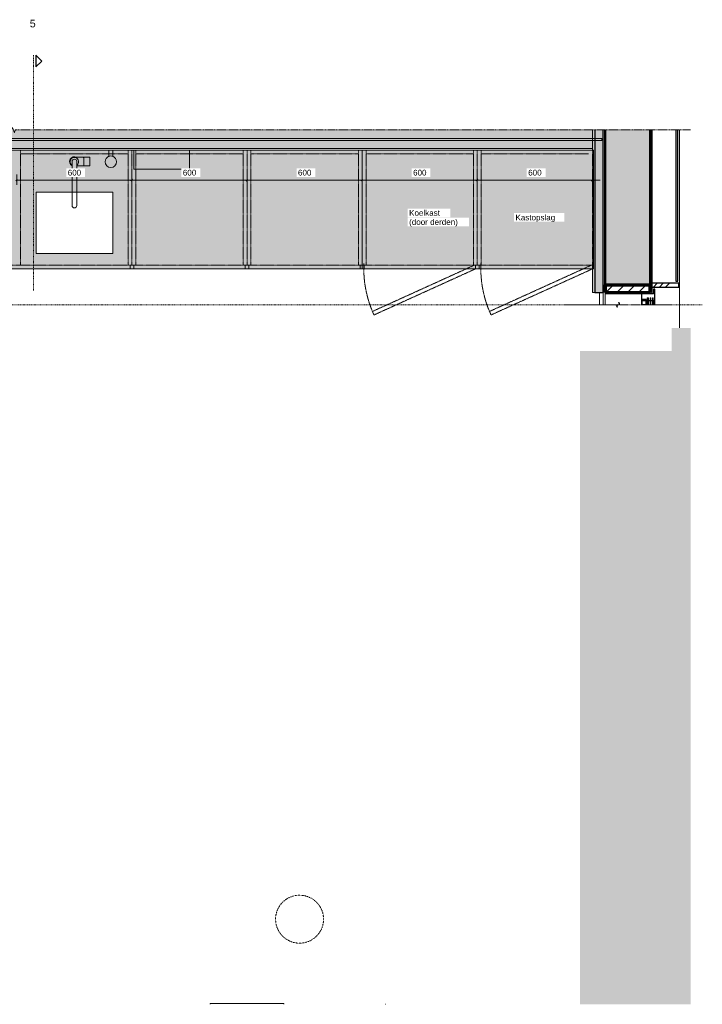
# Model space of a CAD drawing. Header units: millimetres. Extents: x 134158 to 166990, y 3543 to 89986.
# Tile 17 of 17: x 137665 to 141223, y 84852 to 89986. Entities that reach past the tile are written whole.
import ezdxf

# ---------------------------------------------------------------- set-up
doc = ezdxf.new("R2010")
doc.units = ezdxf.units.MM
for name, pattern in [('Dash xxxSmall', [1.5875, 0.79375, -0.79375]), ('Dash_2_', [6.35, 3.175, -3.175]), ('Hidden', [7.14375, 4.7625, -2.38125]), ('Overhead xxSmall', [2.579688, 1.5875, -0.992188])]:
    doc.linetypes.add(name, pattern=pattern)
for name, color, linetype, lineweight in [('0-1', 7, 'Continuous', 5), ('A----M-', 8, 'Continuous', 5), ('A----M--20', 8, 'Continuous', 5), ('A09-C---1', 215, 'Dash_2_', 13), ('A09-C---2', 252, 'Dash_2_', 25), ('A09-C---3', 8, 'Dash_2_', 5), ('A09-NT--1', 7, 'Continuous', 13), ('A22-----1', 50, 'Continuous', 5), ('A23-----1', 250, 'Continuous', 13), ('A29-----1', 10, 'Continuous', 5), ('A29-----2', 50, 'Continuous', 5), ('A29-----3', 253, 'Continuous', 13), ('A29-----4', 43, 'Continuous', 70), ('A29-----5', 213, 'Continuous', 25), ('A29-----6', 9, 'Continuous', 5), ('A29-----7', 250, 'Continuous', 13), ('A31-----1', 133, 'Continuous', 9), ('A31-----2', 140, 'Continuous', 9), ('A31-----3', 130, 'Continuous', 25), ('A31-----4', 250, 'Continuous', 13), ('A312----1', 250, 'Continuous', 13), ('A314----1', 133, 'Continuous', 9), ('A314----2', 213, 'Continuous', 25), ('A314G---1', 253, 'Continuous', 13), ('A59-----1', 9, 'Continuous', 5), ('A59-----2', 8, 'Continuous', 5), ('A69-----1', 8, 'Continuous', 5), ('A79-Y--', 8, 'Continuous', 13), ('A79-Y---2', 8, 'Dash xxxSmall', 5), ('A79-Y---3', 8, 'Continuous', 5), ('A99-----1', 133, 'Continuous', 9), ('A99-----2', 213, 'Continuous', 25), ('A99-----3', 1, 'Continuous', 9), ('A99-----4', 1, 'Continuous', 13), ('A99-----5', 1, 'Overhead xxSmall', 13), ('A99---B-1', 90, 'Continuous', 9), ('Detail Items', 1, 'Continuous', 5), ('Detail Items-1', 1, 'Continuous', 9), ('Detail Items-2', 1, 'Continuous', 25), ('Detail Items-3', 90, 'Continuous', 9), ('Detail Items-4', 7, 'Continuous', 5), ('Detail Items-7', 1, 'Hidden', 5), ('Structure 1-1', 53, 'Continuous', 50), ('walls-1', 3, 'Continuous', 9)]:
    doc.layers.add(name, color=color, linetype=linetype, lineweight=lineweight)
doc.layers.add('Detail Items-5', color=254, linetype='Continuous', lineweight=5, transparency=0.4)
doc.styles.add('Arial', font='arial.ttf', dxfattribs={"height": 40})
doc.styles.add('Arial_1', font='arial.ttf', dxfattribs={"height": 30})
doc.dimstyles.new('TD_Diagonal_1_5_mm', dxfattribs={"dimscale": 304.8, "dimtxt": 30.607782, "dimasz": 0.026247, "dimexe": 0.098425, "dimexo": 0.098425, "dimgap": 0.052493, "dimtad": 1, "dimdec": 0, "dimzin": 0, "dimdsep": 46, "dimtxsty": 'Arial_1', "dimblk1": 'OBLIQUE', "dimblk2": 'OBLIQUE', "dimsah": 1, "dimcen": 0.09, "dimdle": 0.131234, "dimazin": 2, "dimtfac": 1, "dimtdec": 4, "dimtix": 1, "dimtmove": 0, "dimatfit": 3, "dimfxl": 1, "dimtvp": 1, "dimtfill": 1, "dimtolj": 1, "dimtzin": 0, "dimarcsym": 2})

# ---------------------------------------------------------------- blocks, each defined once
blk = doc.blocks.new('NLRS_22_10_zetwerk horizontaal plateau - 145-10373862-03 3e verdieping Interieur W 1_100 Copy 2')
at = {"layer": 'A99-----1'}
for p, q in [((28442.8, 0), (28479, 0)), ((28479, -2), (28442.8, -2)), ((29298, -2), (28499, -2)), ((28265.8, -145), (29298, -145))]:
    blk.add_line(p, q, dxfattribs=at)
blk = doc.blocks.new('NLRS_22_10_gevel plateau_3e-4e_zonnepaneel met zetwerk - element 3e_829-3550114-03 3e verdieping Interieur W 1_100 Copy 2')
at = {"layer": 'A99-----3'}
h = blk.add_hatch(dxfattribs=at)
h.set_pattern_fill('FP_1', color=256, style=0, pattern_type=2)
h.set_pattern_definition([(315, (-89016.71, 140959.84), (89.80256, 89.80256), []), (315, (-89016.71, 140928.09), (179.60512, 0), []), (315, (-89016.71, 140991.59), (179.60512, 0), [])])
h.paths.add_polyline_path([(-424.5, 0), (-424.5, -140), (-404.5, -140), (-404.5, 0), (-414.5, 0)])
at = {"layer": 'A99-----2'}
for p, q in [((-404.5, 0), (-424.5, 0)), ((-424.5, 0), (-424.5, -140)), ((-404.5, -140), (-404.5, 0)), ((-424.5, -140), (-404.5, -140)), ((394.5, -125), (-394.5, -125)), ((-394.5, -125), (-394.5, -135)), ((-394.5, -135), (394.5, -135))]:
    blk.add_line(p, q, dxfattribs=at)
blk = doc.blocks.new('NLRS_31_21_vastglas plateau - A_21_e_b_747_h_2410-14221665-03 3e verdieping Interieur W 1_100 Copy 2')
at = {"layer": 'A314----1'}
for p, q in [((-312.2, -29.9), (-313.5, -29.9)), ((-312.2, -54.1), (-334.5, -54.1)), ((-312.2, -51.7), (-313.5, -51.7))]:
    blk.add_line(p, q, dxfattribs=at)
at = {"layer": 'A314----2'}
for p, q in [((-312.2, 15.9), (-393.5, 15.9)), ((-393.5, 15.9), (-393.5, 8)), ((-393.5, 8), (-368.3, 8)), ((-368.3, 8), (-368.5, -54.1)), ((-334.5, -54.1), (-334.5, 10.9)), ((-334.5, 10.9), (-312.2, 10.9)), ((-339.5, -29.9), (-339.5, -51.7)), ((-313.5, -29.9), (-339.5, -29.9)), ((-313.5, -51.7), (-313.5, -29.9)), ((-368.5, -54.1), (-334.5, -54.1)), ((-339.5, -51.7), (-313.5, -51.7))]:
    blk.add_line(p, q, dxfattribs=at)
at = {"layer": 'A314G---1'}
for p, q in [((-312.2, 6.9), (-349.1, 6.9)), ((-349.1, 6.9), (-349.1, 2.9)), ((-349.1, 2.9), (-312.2, 2.9)), ((-312.2, -5.1), (-349.1, -5.1)), ((-349.1, -5.1), (-349.1, -9.1)), ((-349.1, -9.1), (-312.2, -9.1)), ((-312.2, -17.1), (-349.1, -17.1)), ((-349.1, -17.1), (-349.1, -21.1)), ((-349.1, -21.1), (-312.2, -21.1)), ((-312.2, -21.1), (-349.1, -21.1)), ((-349.1, -21.1), (-349.1, -25.1)), ((-349.1, -25.1), (-312.2, -25.1))]:
    blk.add_line(p, q, dxfattribs=at)
blk = doc.blocks.new('HSR-D_ABT_ARCH_Gevel_rvt-1-03 3e verdieping Interieur W 1_100 Copy 2')
at = {"layer": 'A22-----1'}
h = blk.add_hatch(color=256, dxfattribs=at)
h.paths.add_polyline_path([(140653.6, 88564.2), (140662.3, 88564.2), (140662.3, 89356.2), (140649.8, 89356.2), (140649.8, 89306.7), (140655, 89306.7), (140655, 88686.7), (140649.8, 88686.7), (140649.8, 88564.2), (140653.1, 88564.2)])
h.paths.add_polyline_path([(140649.8, 89366.2), (140662.3, 89366.2), (140662.3, 89411.2), (140649.8, 89411.2), (140649.8, 89377.6)])
at = {"layer": 'A29-----1'}
for points in [[(140662.3, 88564.2), (140706.8, 88564.2), (140706.8, 89411.2), (140662.3, 89411.2), (140662.3, 89366.2), (140699.3, 89366.2), (140699.3, 89356.2), (140662.3, 89356.2), (140662.3, 88607.6)], [(140959.8, 89179.2), (140959.8, 89411.2), (140950.8, 89411.2), (140950.8, 89179.2)], [(140959.8, 88602.2), (140959.8, 89179.2), (140950.8, 89179.2), (140950.8, 88602.2), (140951.2, 88602.2)]]:
    blk.add_hatch(color=256, dxfattribs=at).paths.add_polyline_path(points)
at = {"layer": 'A29-----2'}
for points in [[(140715.8, 89179.2), (140715.7, 89411.2), (140706.8, 89411.2), (140706.8, 89179.2)], [(140741, 89179.2), (140950.8, 89179.2), (140950.8, 89411.2), (140715.8, 89411), (140715.8, 89179.2)], [(140706.8, 88602.2), (140715.8, 88602.2), (140715.8, 89179.2), (140706.8, 89179.2), (140706.8, 88607.6)], [(140741, 88602.2), (140950.8, 88602.2), (140950.8, 89179.2), (140715.8, 89179.2), (140715.8, 88602.2)]]:
    blk.add_hatch(color=256, dxfattribs=at).paths.add_polyline_path(points)
at = {"layer": 'walls-1'}
h = blk.add_hatch(dxfattribs=at)
h.set_pattern_fill('FP_2', color=256, style=0, pattern_type=2)
h.set_pattern_definition([(45, (0, 0), (-28.284271, 28.284271), [])])
h.paths.add_polyline_path([(140950.8, 88564.2), (140950.8, 88602.2), (140715.8, 88602.2), (140715.8, 88564.2), (140939, 88564.2)])
at = {"layer": 'A29-----3'}
for p, q in [((140649.8, 89411.2), (140649.8, 89306.7)), ((140706.8, 89411.2), (140706.8, 89179.2)), ((140959.8, 89179.2), (140959.8, 89411.2)), ((140706.8, 89179.2), (140706.8, 88602.2)), ((140959.8, 88602.2), (140959.8, 89179.2)), ((140649.8, 88686.7), (140649.8, 88564.2)), ((140706.8, 88602.2), (140715.8, 88602.2)), ((140950.8, 88602.2), (140959.8, 88602.2)), ((140649.8, 88564.2), (140662.3, 88564.2))]:
    blk.add_line(p, q, dxfattribs=at)
at = {"layer": 'A29-----4'}
for p, q in [((140950.8, 88602.2), (140715.8, 88602.2)), ((140715.8, 88602.2), (140715.8, 88564.2)), ((140950.8, 88564.2), (140950.8, 88602.2)), ((140715.8, 88564.2), (140950.8, 88564.2))]:
    blk.add_line(p, q, dxfattribs=at)
at = {"layer": 'A29-----5'}
for p, q in [((140662.3, 89411.2), (140662.3, 88564.2)), ((140706.8, 88564.2), (140706.8, 89411.2)), ((140662.3, 88564.2), (140706.8, 88564.2))]:
    blk.add_line(p, q, dxfattribs=at)
at = {"layer": 'A99-----1'}
for p, q in [((140715.8, 88564.2), (140715.8, 88499.9)), ((140950.8, 88556.1), (140950.8, 88564.2))]:
    blk.add_line(p, q, dxfattribs=at)
at = {"layer": 'A99---B-1'}
blk.add_line((140706.8, 88499.9), (140706.8, 88564.2), dxfattribs=at)
at = {"layer": 'Structure 1-1'}
for p, q in [((140715.8, 89411.2), (140715.8, 89179.2)), ((140950.8, 89411.2), (140950.8, 89179.2)), ((140715.8, 88602.2), (140715.8, 89179.2)), ((140950.8, 88602.2), (140950.8, 89179.2)), ((140715.8, 88602.2), (140833.3, 88602.2)), ((140833.3, 88602.2), (140950.8, 88602.2))]:
    blk.add_line(p, q, dxfattribs=at)
at = {"layer": 'A314----1', "rotation": 269.9999999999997}
blk.add_blockref('NLRS_31_21_vastglas plateau - A_21_e_b_747_h_2410-14221665-03 3e verdieping Interieur W 1_100 Copy 2', (140959.8, 88187.7), dxfattribs=at)
at = {"layer": 'A99-----1'}
for name, p, rotation in [('NLRS_22_10_zetwerk horizontaal plateau - 145-10373862-03 3e verdieping Interieur W 1_100 Copy 2', (140959.8, 60113.2), 90.0000000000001), ('NLRS_22_10_gevel plateau_3e-4e_zonnepaneel met zetwerk - element 3e_829-3550114-03 3e verdieping Interieur W 1_100 Copy 2', (140959.8, 89016.7), 89.9999999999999)]:
    blk.add_blockref(name, p, dxfattribs=dict(at, rotation=rotation))
blk = doc.blocks.new('Rectangular Mullion - NLRS_22_00_Forster Presto50_zij_R-18768236-03 3e verdieping Interieur W 1_100 Copy 2')
at = {"layer": 'A31-----2'}
blk.add_hatch(color=256, dxfattribs=at).paths.add_polyline_path([(-9, -42.6), (-5.7, -42.4), (-5.2, -41.8), (-5, -41.1), (-5, -4), (-6.5, -4), (-6.5, -41.1), (-23.5, -41.1), (-23.5, -4), (-25, -4), (-24.8, -41.8), (-24.2, -42.4), (-23.5, -42.6), (-14.8, -42.6)])
at = {"layer": 'Detail Items-1'}
for points in [[(-45.1, -15.1), (-44.9, -14.3), (-44.3, -13.8), (-43.5, -13.6), (-42.1, -13.6), (-42.1, -8.6), (-46, -8.6), (-45.1, -14.3), (-45.1, -14.7)], [(-42.1, -42.6), (-25.7, -42.4), (-25.2, -41.8), (-25, -41.1), (-25.2, -37.4), (-25.7, -36.8), (-26.3, -36.6), (-26.7, -36.6), (-30, -37.1), (-29.8, -38.3), (-26.3, -37.8), (-26.3, -41.3), (-43.7, -41.3), (-43.7, -14.8), (-26.3, -14.8), (-26.3, -17.8), (-25, -17.8), (-25.2, -14.3), (-25.7, -13.8), (-26.5, -13.6), (-44.2, -13.8), (-44.9, -14.5), (-45, -15.1), (-44.8, -41.8), (-44.2, -42.4), (-43.5, -42.6)]]:
    blk.add_hatch(color=256, dxfattribs=at).paths.add_polyline_path(points)
at = {"layer": 'Detail Items-2'}
for p, q in [((-45, -15.1), (-45, -41.1)), ((-43.7, -41.3), (-43.7, -14.8)), ((-43.7, -14.8), (-26.3, -14.8)), ((-26.3, -41.3), (-43.7, -41.3)), ((-26.5, -13.6), (-43.5, -13.6)), ((-43.5, -42.6), (-26.5, -42.6)), ((-26.7, -36.6), (-30, -37.1)), ((-30, -37.1), (-29.8, -38.3)), ((-29.8, -38.3), (-26.3, -37.8)), ((-26.3, -37.8), (-26.3, -41.3)), ((-26.3, -14.8), (-26.3, -17.8)), ((-26.3, -17.8), (-25, -17.8)), ((-25, -4), (-25, -41.1)), ((-25, -16.6), (-25, -15.1)), ((-25, -17.8), (-25, -16.6)), ((-25, -41.1), (-25, -38.1)), ((-23.5, -41.1), (-23.5, -4)), ((-6.5, -41.1), (-23.5, -41.1)), ((-23.5, -42.6), (-6.5, -42.6)), ((-6.5, -4), (-6.5, -41.1)), ((-5, -41.1), (-5, -4))]:
    blk.add_line(p, q, dxfattribs=at)
for centre, radius, start, end in [((-43.5, -15.1), 1.5, 90, 180), ((-43.5, -41.1), 1.5, 180, 270), ((-26.5, -38.1), 1.49, 0, 98.5475), ((-26.5, -15.1), 1.5, 360, 90), ((-26.5, -41.1), 1.5, 270, 0), ((-23.5, -41.1), 1.5, 180, 270), ((-6.5, -41.1), 1.5, 270, 0)]:
    blk.add_arc(centre, radius, start, end, dxfattribs=at)
at = {"layer": 'Detail Items-3'}
for p, q in [((-42.1, -8.6), (-46, -8.6)), ((-43.6, -13.6), (-42.1, -13.6)), ((-42.1, -13.6), (-42.1, -8.6)), ((-42.1, -8.6), (-42.1, -13.6)), ((-27.1, -8.6), (-42.1, -8.6)), ((-42.1, -13.6), (-27.1, -13.6)), ((-27.1, -13.6), (-27.1, -8.6))]:
    blk.add_line(p, q, dxfattribs=at)
for centre, radius, start, end in [((-83.3, -17.5), 38.3, 3.5396, 13.3806), ((-43.6, -15.1), 1.5, 90, 180)]:
    blk.add_arc(centre, radius, start, end, dxfattribs=at)
blk = doc.blocks.new('Rectangular Mullion - NLRS_22_00_presto 50_ zij_R-18775667-03 3e verdieping Interieur W 1_100 Copy 2')
at = {"layer": 'A31-----3'}
for p, q in [((-40, 41.1), (-40, 42.6)), ((-40, 42.6), (-38.5, 42.6)), ((-40, 14.7), (-40, 15.1)), ((-22.1, 4), (-22.1, 8.6)), ((-21.5, 42.6), (-18.5, 42.6)), ((-1.5, 42.6), (0, 42.6)), ((0, 42.6), (0, 41.1))]:
    blk.add_line(p, q, dxfattribs=at)
blk = doc.blocks.new('System Panel - NLRS_22_00_CWP_glas d_8_gen_ABT-18775673-03 3e verdieping Interieur W 1_100 Copy 2')
at = {"layer": 'A31-----4'}
for p, q in [((51.1, -8), (249, -8)), ((249, -8), (249, -4))]:
    blk.add_line(p, q, dxfattribs=at)
blk = doc.blocks.new('NLRS_32_10_DO_ST_dummy - ST_03_50_deur-18776630-03 3e verdieping Interieur W 1_100 Copy 2')
at = {"layer": 'A31-----2'}
h = blk.add_hatch(color=256, dxfattribs=at)
h.paths.add_polyline_path([(2056, -100), (2056, -50), (2040.8, -49.8), (2040.2, -49.2), (2039.9, -48.9), (2039.6, -49.6), (2038.7, -50), (2038.5, -50), (2020.8, -49.8), (2020.2, -49.2), (2020, -48.5), (2020.2, -21.8), (2020.8, -21.2), (2020.2, -21.7), (2020, -22.1), (2019.9, -21.8), (2019.6, -19.2), (2019, -16), (2037.9, -16), (2037.9, -21), (2039.3, -21.2), (2039.8, -21.8), (2040, -22.1), (2040, -11.4), (1840, -11.4), (1840, -100), (2050.2, -100)])
h.paths.add_polyline_path([(2023.9, -48.7), (2038.7, -48.7), (2038.7, -45.2), (2035.2, -45.7), (2035.2, -44.5), (2039, -44.1), (2039.6, -44.5), (2040, -45.2), (2040, -45.1), (2040, -25.2), (2038.7, -25.2), (2038.7, -22.3), (2021.3, -22.3), (2021.3, -48.7), (2022.9, -48.7)])
h.paths.add_polyline_path([(2050.2, -48.5), (2056, -48.5), (2056, -11.4), (2041.5, -11.4), (2041.5, -48.5)])
at = {"layer": 'A312----1'}
for p, q in [((2056, -48.5), (2056, -11.4)), ((2056, -100), (2056, -50)), ((1840, -100), (2056, -100))]:
    blk.add_line(p, q, dxfattribs=at)
blk = doc.blocks.new('HSR-D_ABT_ARCH_Interieur_rvt-1-03 3e verdieping Interieur W 1_100 Copy 2')
at = {"layer": 'A29-----6'}
blk.add_hatch(color=256, dxfattribs=at).paths.add_polyline_path([(137798.6, 89315.2), (140649.8, 89315.2), (140649.8, 89411.2), (137642.1, 89411.2), (137637.1, 89397.5), (137627.1, 89424.9), (137622.1, 89411.2), (134655.8, 89411.2), (134655.8, 89315.2), (137693.5, 89315.2)])
h = blk.add_hatch(color=256, dxfattribs=at)
h.paths.add_polyline_path([(134651.8, 89356.2), (134655.8, 89356.2), (134655.8, 89366.2), (134651.8, 89366.2)])
h.paths.add_polyline_path([(140699.3, 89356.2), (140699.3, 89366.2), (140649.8, 89366.2), (140649.8, 89356.2), (140691.8, 89356.2)])
at = {"layer": 'A23-----1'}
blk.add_line((140686.8, 88499.9), (140686.8, 88564.2), dxfattribs=at)
at = {"layer": 'A29-----7'}
for p, q in [((140649.8, 89315.2), (140649.8, 89411.2)), ((140699.3, 89366.2), (134435.9, 89366.2)), ((134435.9, 89356.2), (140699.3, 89356.2)), ((134655.8, 89374.1), (134655.8, 89315.2)), ((140699.3, 89356.2), (140699.3, 89366.2)), ((134655.8, 89315.2), (140649.8, 89315.2))]:
    blk.add_line(p, q, dxfattribs=at)
at = {"layer": 'A31-----1'}
for name, p in [('System Panel - NLRS_22_00_CWP_glas d_8_gen_ABT-18775673-03 3e verdieping Interieur W 1_100 Copy 2', (134384.8, 89415.2)), ('NLRS_32_10_DO_ST_dummy - ST_03_50_deur-18776630-03 3e verdieping Interieur W 1_100 Copy 2', (132595.8, 89422.6)), ('Rectangular Mullion - NLRS_22_00_Forster Presto50_zij_R-18768236-03 3e verdieping Interieur W 1_100 Copy 2', (134660.8, 89415.2))]:
    blk.add_blockref(name, p, dxfattribs=at)
at = {"layer": 'A31-----1', "extrusion": (0, 0, -1), "rotation": 180}
blk.add_blockref('Rectangular Mullion - NLRS_22_00_presto 50_ zij_R-18775667-03 3e verdieping Interieur W 1_100 Copy 2', (-134655.8, 89415.2), dxfattribs=at)
blk = doc.blocks.new('723 Montana KEVI 2070 - 723 Montana KEVI 2070-8510970-03 3e verdieping Interieur W 1_100 Copy 2')
at = {"layer": 'A79-Y--'}
for centre, start_param, end_param in [((254.3, 10.3), 3.891545, 3.923576), ((254.6, 10.6), 3.792328, 3.985819)]:
    blk.add_ellipse(centre, major_axis=(-7.31, 6.45), ratio=0.988703, start_param=start_param, end_param=end_param, dxfattribs=at)
blk = doc.blocks.new('Floor box_HPL - FB_HPL Type A1-17059811-03 3e verdieping Interieur W 1_100 Copy 2')
at = {"layer": 'A69-----1'}
for p, q in [((384, 0), (0, 0)), ((0, 0), (0, -3.7)), ((384, -3.7), (384, 0))]:
    blk.add_line(p, q, dxfattribs=at)
blk = doc.blocks.new('750 Muuto_Light_Pendant_Ambit - 750 andtradition VP1 Flowerpot pendant-4043285-03 3e verdieping Interieur W 1_100 Copy 2')
at = {"layer": 'A79-Y---2'}
blk.add_circle((0, 0), 125, dxfattribs=at)
blk = doc.blocks.new('717 Toilet Dispenser Exclusive - 717 Toilet Dispenser Exclusive-18296870-03 3e verdieping Interieur W 1_100 Copy 2')
at = {"layer": 'A79-Y---3'}
for p, q in [((10, 0), (-10, 0)), ((-10, 0), (-10, -32.7)), ((10, -32.7), (10, 0))]:
    blk.add_line(p, q, dxfattribs=at)
for start, end in [(109.4712, 180), (70.5288, 109.4712), (360, 70.5288), (180, 360)]:
    blk.add_arc((0, -61), 30, start, end, dxfattribs=at)
blk = doc.blocks.new('717 Paper Dispenser - 717 Paper Dispenser-18297893-03 3e verdieping Interieur W 1_100 Copy 2')
at = {"layer": 'A79-Y---3'}
for p, q in [((145, 0), (-145, 0)), ((-145, 0), (-145, -100)), ((145, -100), (145, 0)), ((-145, -100), (145, -100))]:
    blk.add_line(p, q, dxfattribs=at)
blk = doc.blocks.new('Kitchen_Taps_Mixers_Mora-INXX-II-Sharp-Kitchen-Mixer_272051 - G3_8_ Brushed nickel-18373958-03 3e verdieping Interieur W 1_100 Copy 2')
at = {"layer": 'A59-----1'}
for p, q in [((-12, 0), (-12, -159.2)), ((48, 22), (11.9, 22)), ((12, -159.2), (12, 0)), ((48, 19.8), (48, 22)), ((49.1, 21.5), (49.1, 19.5)), ((49.1, 19.5), (49.1, -19.5)), ((79.1, 22), (49.6, 22)), ((12, -22), (48, -22)), ((48, -22), (48, -19.8)), ((49.1, -19.5), (49.1, -21.5)), ((49.6, -22), (79.1, -22))]:
    blk.add_line(p, q, dxfattribs=at)
for centre, radius, start, end in [((0, 0), 25, 61.6424, 241.2051), ((0, 0), 22, 303.9232, 180), ((0, 0), 12, 360, 180), ((44.2, 0.1), 20, 75.8003, 79.0226), ((49.6, 21.5), 0.507, 90, 180), ((79.1, 21), 1, 2.7168, 90), ((-361.1, 0), 441.7, 357.2673, 2.7326), ((0, 0), 22, 180, 235.4605), ((44.2, -0.1), 20, 280.9721, 284.202), ((49.6, -21.5), 0.507, 176.7823, 270), ((79.1, -21), 1, 270, 357.2673)]:
    blk.add_arc(centre, radius, start, end, dxfattribs=at)
at = {"layer": 'A59-----2'}
for p, q in [((-12, -159.2), (-12, -230)), ((12, -230), (12, -159.2))]:
    blk.add_line(p, q, dxfattribs=at)
blk.add_arc((0, -230), 12, 180, 360, dxfattribs=at)
blk = doc.blocks.new('000 Break Line - Break Line-15894635-03 3e verdieping Interieur W 1_100 Copy 2')
at = {"layer": 'Detail Items-7'}
for p, q in [((-217.8, 0), (52.5, 0)), ((57.5, -13.7), (67.5, 13.7)), ((67.5, 13.7), (72.5, 0)), ((52.5, 0), (57.5, -13.7)), ((72.5, 0), (342.8, 0))]:
    blk.add_line(p, q, dxfattribs=at)
blk = doc.blocks.new('000 Break Line - Break Line-15889625-03 3e verdieping Interieur W 1_100 Copy 2')
at = {"layer": 'Detail Items-7'}
for p, q in [((52.5, 0), (-3466.8, 0)), ((57.5, 13.7), (52.5, 0)), ((67.5, -13.7), (57.5, 13.7)), ((72.5, 0), (67.5, -13.7)), ((3258.8, 0), (72.5, 0))]:
    blk.add_line(p, q, dxfattribs=at)
blk = doc.blocks.new('Detail View - Detail - Detail Number-13476530-03 3e verdieping Interieur W 1_100 Copy 2')
at = {"layer": 'A09-C---2'}
for p, q in [((0, 0.609375), (1.5, 2.109375)), ((0, 0.609375), (3, 0.609375)), ((3, 0.609375), (1.5, 2.109375))]:
    blk.add_line(p, q, dxfattribs=at)
blk = doc.blocks.new('DIMBLOCK5-03 3e verdieping Interieur W 1_100 Copy 2')
at = {"layer": 'A----M--20', "lineweight": 35}
for p, q in [((137650.1, 89148.8), (137646.1, 89144.8)), ((137650.1, 89148.8), (137654.1, 89152.8)), ((138250.1, 89148.8), (138246.1, 89144.8)), ((138250.1, 89148.8), (138254.1, 89152.8))]:
    blk.add_line(p, q, dxfattribs=at)
at = {"layer": 'A----M--20'}
for p, q in [((137650.1, 89124.5), (137650.1, 89178.8)), ((137650.1, 89148.8), (138250.1, 89148.8)), ((137650.1, 89148.8), (137650.1, 89124.5)), ((138250.1, 89124.5), (138250.1, 89178.8)), ((138250.1, 89148.8), (138250.1, 89124.5))]:
    blk.add_line(p, q, dxfattribs=at)
at = {"layer": 'A----M--20', "color": 0, "insert": (137915.5, 89203.8), "char_height": 30, "width": 83.065, "attachment_point": 1, "line_spacing_factor": 0.941778, "style": 'Arial_1', "bg_fill": 3, "box_fill_scale": 1.25, "bg_fill_color": 256, "bg_fill_true_color": 13158600, "bg_fill_transparency": 0}
blk.add_mtext('600', dxfattribs=at)
blk = doc.blocks.new('_Oblique')
at = {"color": 0, "linetype": 'ByBlock', "lineweight": -2}
blk.add_line((-0.5, -0.5), (0.5, 0.5), dxfattribs=at)
blk = doc.blocks.new('DIMBLOCK6-03 3e verdieping Interieur W 1_100 Copy 2')
at = {"layer": 'A----M--20', "lineweight": 35}
for p, q in [((138250.1, 89148.8), (138246.1, 89144.8)), ((138250.1, 89148.8), (138254.1, 89152.8)), ((138850.1, 89148.8), (138846.1, 89144.8)), ((138850.1, 89148.8), (138854.1, 89152.8))]:
    blk.add_line(p, q, dxfattribs=at)
at = {"layer": 'A----M--20'}
for p, q in [((138250.1, 89124.5), (138250.1, 89178.8)), ((138250.1, 89148.8), (138850.1, 89148.8)), ((138250.1, 89148.8), (138250.1, 89124.5)), ((138850.1, 89124.5), (138850.1, 89178.8)), ((138850.1, 89148.8), (138850.1, 89124.5))]:
    blk.add_line(p, q, dxfattribs=at)
at = {"layer": 'A----M--20', "color": 0, "insert": (138515.5, 89203.8), "char_height": 30, "width": 83.065, "attachment_point": 1, "line_spacing_factor": 0.941778, "style": 'Arial_1', "bg_fill": 3, "box_fill_scale": 1.25, "bg_fill_color": 256, "bg_fill_true_color": 13158600, "bg_fill_transparency": 0}
blk.add_mtext('600', dxfattribs=at)
blk = doc.blocks.new('DIMBLOCK7-03 3e verdieping Interieur W 1_100 Copy 2')
at = {"layer": 'A----M--20', "lineweight": 35}
for p, q in [((138850.1, 89148.8), (138846.1, 89144.8)), ((138850.1, 89148.8), (138854.1, 89152.8)), ((139450.1, 89148.8), (139446.1, 89144.8)), ((139450.1, 89148.8), (139454.1, 89152.8))]:
    blk.add_line(p, q, dxfattribs=at)
at = {"layer": 'A----M--20'}
for p, q in [((138850.1, 89124.5), (138850.1, 89178.8)), ((138850.1, 89148.8), (139450.1, 89148.8)), ((138850.1, 89148.8), (138850.1, 89124.5)), ((139450.1, 89124.5), (139450.1, 89178.8)), ((139450.1, 89148.8), (139450.1, 89124.5))]:
    blk.add_line(p, q, dxfattribs=at)
at = {"layer": 'A----M--20', "color": 0, "insert": (139115.5, 89203.8), "char_height": 30, "width": 83.065, "attachment_point": 1, "line_spacing_factor": 0.941778, "style": 'Arial_1', "bg_fill": 3, "box_fill_scale": 1.25, "bg_fill_color": 256, "bg_fill_true_color": 13158600, "bg_fill_transparency": 0}
blk.add_mtext('600', dxfattribs=at)
blk = doc.blocks.new('DIMBLOCK8-03 3e verdieping Interieur W 1_100 Copy 2')
at = {"layer": 'A----M--20', "lineweight": 35}
for p, q in [((139450.1, 89148.8), (139446.1, 89144.8)), ((139450.1, 89148.8), (139454.1, 89152.8)), ((140050.1, 89148.8), (140046.1, 89144.8)), ((140050.1, 89148.8), (140054.1, 89152.8))]:
    blk.add_line(p, q, dxfattribs=at)
at = {"layer": 'A----M--20'}
for p, q in [((139450.1, 89124.5), (139450.1, 89178.8)), ((139450.1, 89148.8), (140050.1, 89148.8)), ((139450.1, 89148.8), (139450.1, 89124.5)), ((140050.1, 89124.5), (140050.1, 89178.8)), ((140050.1, 89148.8), (140050.1, 89124.5))]:
    blk.add_line(p, q, dxfattribs=at)
at = {"layer": 'A----M--20', "color": 0, "insert": (139715.5, 89203.8), "char_height": 30, "width": 83.065, "attachment_point": 1, "line_spacing_factor": 0.941778, "style": 'Arial_1', "bg_fill": 3, "box_fill_scale": 1.25, "bg_fill_color": 256, "bg_fill_true_color": 13158600, "bg_fill_transparency": 0}
blk.add_mtext('600', dxfattribs=at)
blk = doc.blocks.new('DIMBLOCK9-03 3e verdieping Interieur W 1_100 Copy 2')
at = {"layer": 'A----M--20', "lineweight": 35}
for p, q in [((140050.1, 89148.8), (140046.1, 89144.8)), ((140050.1, 89148.8), (140054.1, 89152.8)), ((140650.1, 89148.8), (140646.1, 89144.8)), ((140650.1, 89148.8), (140654.1, 89152.8))]:
    blk.add_line(p, q, dxfattribs=at)
at = {"layer": 'A----M--20'}
for p, q in [((140050.1, 89124.5), (140050.1, 89178.8)), ((140050.1, 89148.8), (140690.1, 89148.8)), ((140050.1, 89148.8), (140050.1, 89124.5)), ((140650.1, 89124.5), (140650.1, 89178.8)), ((140650.1, 89148.8), (140650.1, 89124.5))]:
    blk.add_line(p, q, dxfattribs=at)
at = {"layer": 'A----M--20', "color": 0, "insert": (140315.5, 89203.8), "char_height": 30, "width": 83.065, "attachment_point": 1, "line_spacing_factor": 0.941778, "style": 'Arial_1', "bg_fill": 3, "box_fill_scale": 1.25, "bg_fill_color": 256, "bg_fill_true_color": 13158600, "bg_fill_transparency": 0}
blk.add_mtext('600', dxfattribs=at)

msp = doc.modelspace()

# ---------------------------------------------------------------- hatches: boundary and pattern name
at = {"layer": 'Detail Items-4'}
for points in [[(140650.2, 88686.7), (140655, 88686.7), (140655, 89306.7), (139450.1, 89306.7), (139450.1, 88686.7), (140650.1, 88686.7)], [(140689.3, 84851.9), (141161.4, 84851.9), (141161.4, 88379), (141063.7, 88379), (141063.7, 88258.2), (140585.3, 88258.2), (140585.3, 84851.9), (140686.8, 84851.9)]]:
    msp.add_hatch(color=256, dxfattribs=at).paths.add_polyline_path(points)
at = {"layer": 'Detail Items-5'}
h = msp.add_hatch(color=256, dxfattribs=at)
h.paths.add_polyline_path([(134595.6, 85106.7), (135000.1, 85106.7), (135000.1, 88106.7), (134595.6, 88106.7), (134595.6, 85429.7)])
h.paths.add_polyline_path([(138639.3, 88686.7), (139450.1, 88686.7), (139450.1, 89306.7), (135850.1, 89306.7), (135850.1, 88706.7), (135830.1, 88706.7), (135830.1, 89306.7), (135250.1, 89306.7), (135250.1, 88686.7), (138150.1, 88686.7)])
h.paths.add_polyline_path([(137750.1, 88766.7), (137750.1, 89087.5), (138150.1, 89087.5), (138150.1, 88766.7), (137798.6, 88766.7)])
h.paths.add_polyline_path([(137355.1, 88877.2), (137334.5, 88879.9), (137315.3, 88887.8), (137298.9, 88900.5), (137286.2, 88916.9), (137278.3, 88936.1), (137275.6, 88956.7), (137278.3, 88977.3), (137286.2, 88996.5), (137298.9, 89012.9), (137315.3, 89025.6), (137334.5, 89033.5), (137355.1, 89036.2), (137375.7, 89033.5), (137394.8, 89025.6), (137411.3, 89012.9), (137423.9, 88996.5), (137431.9, 88977.3), (137434.6, 88956.7), (137431.9, 88936.1), (137423.9, 88916.9), (137411.3, 88900.5), (137394.8, 88887.8), (137375.7, 88879.9)])

# ---------------------------------------------------------------- linework, layer by layer
at = {"layer": 'A09-C---1'}
for p, q in [((137737.7, 89800.6), (137737.7, 88569.8)), ((134444.3, 88499.9), (141222.9, 88499.9))]:
    msp.add_line(p, q, dxfattribs=at)
at = {"layer": 'A99-----4'}
for p, q in [((139450.1, 89306.7), (135850.1, 89306.7)), ((140655, 89306.7), (139450.1, 89306.7)), ((139450.1, 89306.7), (139450.1, 88686.7)), ((139450.1, 88686.7), (139450.1, 89306.7)), ((140655, 88686.7), (140655, 89306.7)), ((137750.1, 88766.7), (137750.1, 89087.5)), ((137750.1, 89087.5), (138150.1, 89087.5)), ((138150.1, 89087.5), (138150.1, 88766.7)), ((138150.1, 88766.7), (137750.1, 88766.7)), ((135250.1, 88686.7), (139450.1, 88686.7)), ((139450.1, 88686.7), (140655, 88686.7))]:
    msp.add_line(p, q, dxfattribs=at)
at = {"layer": 'A99-----5'}
for p, q in [((137670.1, 89306.7), (137670.1, 88706.7)), ((138230.1, 89306.7), (138230.1, 88706.7)), ((138250.1, 89306.7), (138250.1, 88706.7)), ((138270.1, 89306.7), (138270.1, 88706.7)), ((138830.1, 89306.7), (138830.1, 88706.7)), ((138850.1, 89306.7), (138850.1, 88706.7)), ((138870.1, 89306.7), (138870.1, 88706.7)), ((139430.1, 89306.7), (139430.1, 88706.7)), ((139450.1, 89306.7), (139450.1, 88706.7)), ((139470.1, 89306.7), (139470.1, 88706.7)), ((140030.1, 89306.7), (140030.1, 88706.7)), ((140050.1, 89306.7), (140050.1, 88706.7)), ((140070.1, 89306.7), (140070.1, 88706.7)), ((140650.1, 89306.7), (140650.1, 88706.7)), ((137670.1, 89286.7), (138230.1, 89286.7)), ((138270.1, 89286.7), (138830.1, 89286.7)), ((138870.1, 89286.7), (139430.1, 89286.7)), ((139470.1, 89286.7), (140030.1, 89286.7)), ((140070.1, 89286.7), (140630.1, 89286.7)), ((135250.1, 88706.7), (140650.1, 88706.7)), ((138240.1, 88706.7), (138240.1, 88686.7)), ((138260.1, 88706.7), (138260.1, 88686.7)), ((138840.1, 88706.7), (138840.1, 88686.7)), ((138860.1, 88706.7), (138860.1, 88686.7)), ((139440.1, 88706.7), (139440.1, 88686.7)), ((140655, 88686.7), (139440.1, 88686.7)), ((139460.1, 88706.7), (139460.1, 88686.7)), ((140031.8, 88704.9), (139503.7, 88465)), ((140040.1, 88686.7), (139511.8, 88446.7)), ((140040.1, 88706.7), (140040.1, 88686.7)), ((140060.1, 88706.7), (140060.1, 88686.7)), ((140641.8, 88704.9), (140113.7, 88465)), ((140650.1, 88686.7), (140121.8, 88446.7)), ((140650.1, 88706.7), (140650.1, 88686.7))]:
    msp.add_line(p, q, dxfattribs=at)
for centre in [(140038.5, 88689.6), (140648.5, 88689.6)]:
    msp.add_arc(centre, 580, 177.4566, 204.7586, dxfattribs=at)

# ---------------------------------------------------------------- block references
at = {"layer": '0-1'}
for name in ['HSR-D_ABT_ARCH_Interieur_rvt-1-03 3e verdieping Interieur W 1_100 Copy 2', 'HSR-D_ABT_ARCH_Gevel_rvt-1-03 3e verdieping Interieur W 1_100 Copy 2']:
    msp.add_blockref(name, (0, 0), dxfattribs=at)
at = {"layer": 'A09-C---2', "xscale": 19.99999999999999, "yscale": 19.99999999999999, "zscale": 19.99999999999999, "rotation": 269.9999999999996}
msp.add_blockref('Detail View - Detail - Detail Number-13476530-03 3e verdieping Interieur W 1_100 Copy 2', (137737.7, 89800.6), dxfattribs=at)
at = {"layer": 'A59-----1'}
msp.add_blockref('Kitchen_Taps_Mixers_Mora-INXX-II-Sharp-Kitchen-Mixer_272051 - G3_8_ Brushed nickel-18373958-03 3e verdieping Interieur W 1_100 Copy 2', (137950.1, 89246.7), dxfattribs=at)
at = {"layer": 'A69-----1'}
msp.add_blockref('Floor box_HPL - FB_HPL Type A1-17059811-03 3e verdieping Interieur W 1_100 Copy 2', (138658.1, 84855.6), dxfattribs=at)
at = {"layer": 'A79-Y--'}
msp.add_blockref('750 Muuto_Light_Pendant_Ambit - 750 andtradition VP1 Flowerpot pendant-4043285-03 3e verdieping Interieur W 1_100 Copy 2', (139123.8, 85295.7), dxfattribs=at)
at = {"layer": 'A79-Y--', "rotation": 90.00000000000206}
msp.add_blockref('723 Montana KEVI 2070 - 723 Montana KEVI 2070-8510970-03 3e verdieping Interieur W 1_100 Copy 2', (139583.1, 84587.9), dxfattribs=at)
at = {"layer": 'A79-Y---3'}
for name, p in [('717 Toilet Dispenser Exclusive - 717 Toilet Dispenser Exclusive-18296870-03 3e verdieping Interieur W 1_100 Copy 2', (138140.1, 89306.7)), ('717 Paper Dispenser - 717 Paper Dispenser-18297893-03 3e verdieping Interieur W 1_100 Copy 2', (138405.1, 89306.7))]:
    msp.add_blockref(name, p, dxfattribs=at)
at = {"layer": 'Detail Items', "rotation": 180}
for name, p in [('000 Break Line - Break Line-15889625-03 3e verdieping Interieur W 1_100 Copy 2', (137694.6, 89411.2)), ('000 Break Line - Break Line-15894635-03 3e verdieping Interieur W 1_100 Copy 2', (140845.9, 88499.9))]:
    msp.add_blockref(name, p, dxfattribs=at)

# ---------------------------------------------------------------- texts
at = {"layer": 'A09-C---3', "insert": (137717.4, 89986.4), "char_height": 40, "width": 38.481, "attachment_point": 1, "style": 'Arial'}
msp.add_mtext('5', dxfattribs=at)

# ---------------------------------------------------------------- next in the draw order: texts
at = {"layer": 'A09-NT--1', "char_height": 30, "attachment_point": 1, "style": 'Arial_1', "bg_fill": 3, "box_fill_scale": 1.25, "bg_fill_color": 256, "bg_fill_true_color": 13158600, "bg_fill_transparency": 0}
for s, insert, width in [('Koelkast ', (139694.8, 88993.8), 206.835), ('Kastopslag', (140249, 88970), 246.92)]:
    msp.add_mtext(s, dxfattribs=dict(at, insert=insert, width=width))

# ---------------------------------------------------------------- next in the draw order: dimensions: what is measured, and where the dimension line sits
at = {"layer": 'A----M-'}
dim = msp.add_linear_dim(base=(138250.1, 89148.8), p1=(137650.1, 89154.5), p2=(138250.1, 89154.5), dimstyle='TD_Diagonal_1_5_mm', override={"dimpost": '<>', "dimfxl": 600}, dxfattribs=at)
dim.commit()
dim.dimension.update_dxf_attribs({"geometry": 'DIMBLOCK5-03 3e verdieping Interieur W 1_100 Copy 2', "text_midpoint": (137950.1, 89180.1)})

# ---------------------------------------------------------------- next in the draw order: texts
at = {"layer": 'A09-NT--1', "insert": (139694.8, 88946.2), "char_height": 30, "width": 304.641, "attachment_point": 1, "style": 'Arial_1', "bg_fill": 3, "box_fill_scale": 1.25, "bg_fill_color": 256, "bg_fill_true_color": 13158600, "bg_fill_transparency": 0}
msp.add_mtext('(door derden)', dxfattribs=at)

# ---------------------------------------------------------------- next in the draw order: dimensions: what is measured, and where the dimension line sits
at = {"layer": 'A----M-'}
dim = msp.add_linear_dim(base=(138850.1, 89148.8), p1=(138250.1, 89154.5), p2=(138850.1, 89154.5), dimstyle='TD_Diagonal_1_5_mm', override={"dimpost": '<>', "dimfxl": 600}, dxfattribs=at)
dim.commit()
dim.dimension.update_dxf_attribs({"geometry": 'DIMBLOCK6-03 3e verdieping Interieur W 1_100 Copy 2', "text_midpoint": (138550.1, 89180.1)})

# ---------------------------------------------------------------- next in the draw order: dimensions: what is measured, and where the dimension line sits
dim = msp.add_linear_dim(base=(139450.1, 89148.8), p1=(138850.1, 89154.5), p2=(139450.1, 89154.5), dimstyle='TD_Diagonal_1_5_mm', override={"dimpost": '<>', "dimfxl": 600}, dxfattribs=at)
dim.commit()
dim.dimension.update_dxf_attribs({"geometry": 'DIMBLOCK7-03 3e verdieping Interieur W 1_100 Copy 2', "text_midpoint": (139150.1, 89180.1)})

# ---------------------------------------------------------------- next in the draw order: dimensions: what is measured, and where the dimension line sits
dim = msp.add_linear_dim(base=(140050.1, 89148.8), p1=(139450.1, 89154.5), p2=(140050.1, 89154.5), dimstyle='TD_Diagonal_1_5_mm', override={"dimpost": '<>', "dimfxl": 600}, dxfattribs=at)
dim.commit()
dim.dimension.update_dxf_attribs({"geometry": 'DIMBLOCK8-03 3e verdieping Interieur W 1_100 Copy 2', "text_midpoint": (139750.1, 89180.1)})

# ---------------------------------------------------------------- next in the draw order: dimensions: what is measured, and where the dimension line sits
dim = msp.add_linear_dim(base=(140650.1, 89148.8), p1=(140050.1, 89154.5), p2=(140650.1, 89154.5), dimstyle='TD_Diagonal_1_5_mm', override={"dimpost": '<>', "dimfxl": 600}, dxfattribs=at)
dim.commit()
dim.dimension.update_dxf_attribs({"geometry": 'DIMBLOCK9-03 3e verdieping Interieur W 1_100 Copy 2', "text_midpoint": (140350.1, 89180.1)})

doc.saveas('drawing.dxf')
